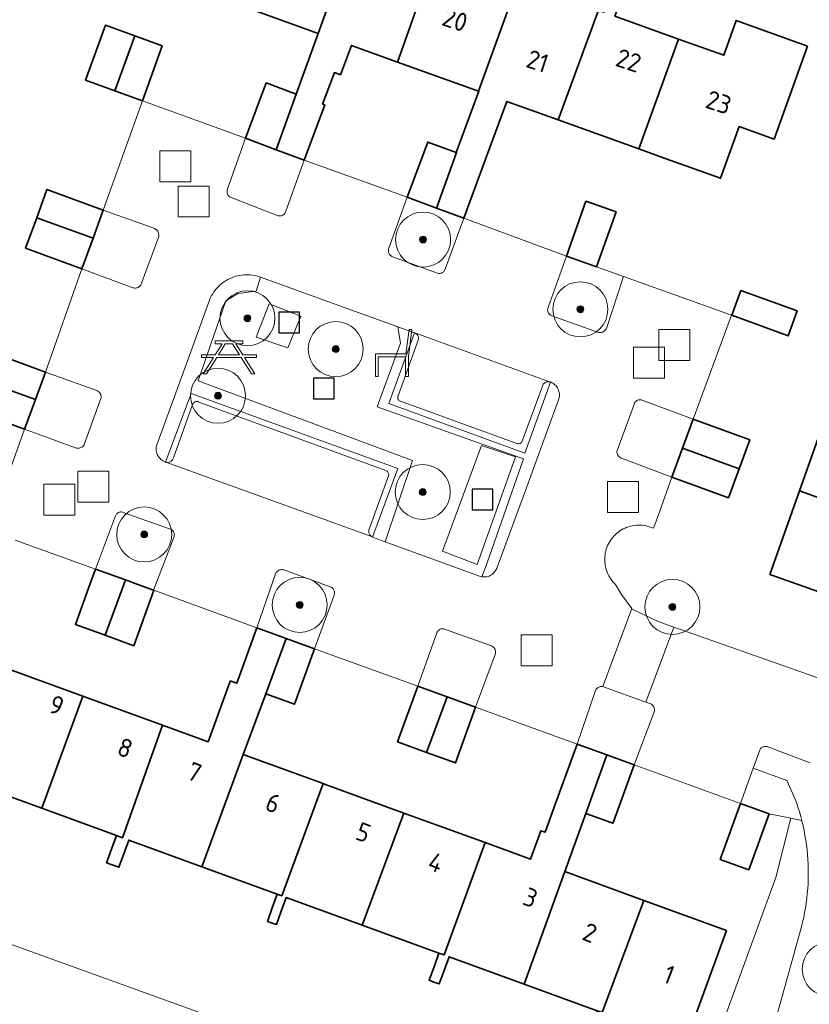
# Model space of a CAD drawing. Extents: x 154222 to 160093, y 456746 to 462495.
# Tile 217 of 254: x 158556 to 158614, y 461219 to 461291. Entities that reach past the tile are written whole.
import ezdxf
from ezdxf.enums import TextEntityAlignment as Align

# ---------------------------------------------------------------- set-up
doc = ezdxf.new("R2010")
doc.units = 0
doc.header["$LTSCALE"] = 0.75
doc.layers.get('0').update_dxf_attribs({"linetype": 'CONTINUOUS'})
for name, color, linetype, lineweight in [('B-XX-GR-BEPLANTING_CULTUUR_BODEMBEDEKKER-GV', 252, 'CONTINUOUS', 18), ('B-XX-GR-BEPLANTING_CULTUUR_BOSPLANTSOEN-GV', 252, 'CONTINUOUS', 18), ('B-XX-GR-BEPLANTING_CULTUUR_HEESTERS-GV', 252, 'CONTINUOUS', 18), ('B-XX-GR-BEPLANTING_CULTUUR_VASTE PLANTENVAK-GV', 252, 'CONTINUOUS', 18), ('B-XX-GR-BOOM-S', 252, 'CONTINUOUS', 25), ('B-XX-GR-HAAG-GV', 252, 'CONTINUOUS', 13), ('B-XX-IE-MEUBILAIR_WEGMEUBILAIR-S', 252, 'CONTINUOUS', 25), ('B-XX-OG-BEBOUWING-GV', 6, 'CONTINUOUS', 35), ('B-XX-OG-BEBOUWING-T18', 1, 'CONTINUOUS', 18), ('B-XX-OG-TERREIN_CULTUURSCHEIDING-GV', 252, 'CONTINUOUS', 18), ('B-XX-OG-TERREIN_ERF-GV', 252, 'CONTINUOUS', 18), ('B-XX-OG-TERREIN_ONBEGROEID-GV', 252, 'CONTINUOUS', 18), ('B-XX-RI-GWA_RIOOLPUT-S', 252, 'CONTINUOUS', 25), ('B-XX-VH-VERHARDING_BETONSTRAATSTEEN-GV', 252, 'CONTINUOUS', 18), ('B-XX-VH-VERHARDING_TEGEL-GV', 252, 'CONTINUOUS', 18), ('B-XX-VH-VERHARDING_TEGEL_RUBBER-GV', 252, 'CONTINUOUS', 18)]:
    doc.layers.add(name, color=color, linetype=linetype, lineweight=lineweight)
doc.styles.add('NLCS-ISO-M-T18', font='NLCS-ISO.ttf', dxfattribs={"height": 1.8})

# ---------------------------------------------------------------- blocks, each defined once
blk = doc.blocks.new('SRI-PUT_INSPECTIEPUT_RIOOLPUT-SO')
at = {"color": 0, "linetype": 'ByBlock', "lineweight": 18}
blk.add_lwpolyline([(-1.125, -1.125), (1.125, -1.125), (1.125, 1.125), (-1.125, 1.125)], close=True, dxfattribs=at)
blk = doc.blocks.new('SIE-WEG_SPEELTOESTEL-SO')
at = {"flags": 128}
blk.add_lwpolyline([(-0.75, -0.75), (0.75, -0.75), (0.75, 0.75), (-0.75, 0.75)], close=True, dxfattribs=at)
blk = doc.blocks.new('SIE-WEG_PICKNICKTAFEL-SO')
at = {"color": 0, "linetype": 'ByBlock', "lineweight": 18}
for points in [[(-0.889, -0.2), (-1.639, -1.4), (-1.875, -1.4), (-1.125, -0.2), (-2, -0.2), (-2, 0), (-1, 0), (-0.5, 0.8), (-1, 0.8), (-1, 1), (1, 1), (1, 0.8), (0.5, 0.8), (1, 0), (2, 0), (2, -0.2), (1.125, -0.2), (1.875, -1.4), (1.639, -1.4), (0.889, -0.2)], [(-0.764, 0), (0.764, 0), (0.264, 0.8), (-0.264, 0.8)]]:
    blk.add_lwpolyline(points, close=True, dxfattribs=at)
blk = doc.blocks.new('SIE-WEG_ZITBANK-SO')
at = {"color": 0, "linetype": 'ByBlock', "lineweight": 18}
blk.add_lwpolyline([(-0.912, -1.631), (-0.912, -0.2), (1.088, -0.2), (1.088, -1.631), (1.288, -1.631), (1.288, -0.212), (1.536, 1.777), (1.335, 1.777), (1.113, 0), (-1.112, 0), (-1.112, -1.631)], close=True, dxfattribs=at)
blk = doc.blocks.new('SGR-BOOM_01-SO')
at = {"linetype": 'ByBlock', "lineweight": 18}
h = blk.add_hatch(color=0, dxfattribs=at)
h.dxf.hatch_style = 1
edge = h.paths.add_edge_path()
edge.add_arc((0, 0), 0.25, 0, 360)
at = {"color": 0, "linetype": 'ByBlock', "lineweight": 18}
for radius in [2, 0.25]:
    blk.add_circle((0, 0), radius, dxfattribs=at)

msp = doc.modelspace()

# ---------------------------------------------------------------- linework, layer by layer
at = {"layer": 'B-XX-GR-BEPLANTING_CULTUUR_BODEMBEDEKKER-GV'}
for points in [[(158572.832, 461272.52), (158572.679, 461272.521), (158572.526, 461272.514), (158572.374, 461272.499), (158572.222, 461272.476), (158572.072, 461272.445), (158571.924, 461272.406), (158571.779, 461272.359), (158571.635, 461272.306), (158571.495, 461272.244), (158571.358, 461272.176), (158571.225, 461272.1), (158571.097, 461272.017), (158570.972, 461271.928), (158570.853, 461271.833), (158570.738, 461271.731), (158570.629, 461271.624), (158570.526, 461271.51), (158570.429, 461271.392), (158570.338, 461271.269), (158570.254, 461271.141), (158570.177, 461271.009), (158570.106, 461270.874), (158570.043, 461270.734), (158569.987, 461270.592), (158569.951, 461270.486), (158568.593, 461266.734), (158566.19, 461260.167), (158566.167, 461260.079), (158566.152, 461259.99), (158566.145, 461259.9), (158566.146, 461259.809), (158566.155, 461259.719), (158566.172, 461259.63), (158566.196, 461259.543), (158566.228, 461259.458), (158566.268, 461259.377), (158566.314, 461259.299), (158566.367, 461259.226), (158566.427, 461259.157), (158566.492, 461259.095), (158566.563, 461259.038), (158566.638, 461258.988), (158566.717, 461258.944), (158566.8, 461258.908), (158566.821, 461258.9), (158566.835, 461258.893), (158568.686, 461263.893), (158583.715, 461258.437), (158581.881, 461253.455), (158581.904, 461253.445), (158582.136, 461253.354), (158582.802, 461253.101), (158584.78, 461259.028), (158569.204, 461264.802), (158571.209, 461270.618), (158572.075, 461271.147), (158573.422, 461271.323), (158573.729, 461272.35), (158573.585, 461272.397), (158573.437, 461272.437), (158573.288, 461272.47), (158573.137, 461272.495), (158572.984, 461272.511)], [(158584.93, 461268.304), (158583.712, 461268.744), (158583.902, 461267.549), (158582.207, 461262.921), (158592.846, 461259.134), (158590.206, 461251.571), (158589.826, 461250.559), (158589.915, 461250.549), (158590.005, 461250.548), (158590.094, 461250.554), (158590.182, 461250.569), (158590.269, 461250.591), (158590.353, 461250.62), (158590.434, 461250.657), (158590.512, 461250.702), (158590.585, 461250.753), (158590.654, 461250.81), (158590.717, 461250.874), (158590.775, 461250.942), (158590.825, 461251.016), (158590.869, 461251.093), (158590.906, 461251.175), (158590.915, 461251.197), (158592.999, 461256.845), (158595.394, 461263.424), (158595.422, 461263.509), (158595.442, 461263.597), (158595.455, 461263.685), (158595.459, 461263.775), (158595.456, 461263.865), (158595.445, 461263.953), (158595.425, 461264.041), (158595.398, 461264.126), (158595.364, 461264.209), (158595.322, 461264.289), (158595.273, 461264.364), (158595.218, 461264.435), (158595.157, 461264.5), (158595.09, 461264.56), (158595.018, 461264.613), (158594.942, 461264.66), (158594.861, 461264.7), (158594.819, 461264.718), (158592.952, 461259.559), (158583.051, 461263.154)]]:
    msp.add_lwpolyline(points, close=True, dxfattribs=at)
at = {"layer": 'B-XX-GR-BEPLANTING_CULTUUR_BOSPLANTSOEN-GV'}
msp.add_lwpolyline([(158603.142, 461206.655), (158546.431, 461227.15), (158552.208, 461243.06), (158551.547, 461243.332), (158551.469, 461243.231), (158551.36, 461243.102), (158551.303, 461243.04), (158550.5, 461241.906), (158549.857, 461241.495), (158547.655, 461240.871), (158536.778, 461238.602), (158542.788, 461222.021), (158546.175, 461219.927), (158550.384, 461218.176)], dxfattribs=at)
at = {"layer": 'B-XX-GR-BEPLANTING_CULTUUR_HEESTERS-GV'}
for points in [[(158586.528, 461277.366), (158584.403, 461278.152), (158583.056, 461274.455), (158583.038, 461274.395), (158583.027, 461274.333), (158583.025, 461274.27), (158583.03, 461274.207), (158583.044, 461274.146), (158583.065, 461274.087), (158583.093, 461274.031), (158583.129, 461273.979), (158583.17, 461273.931), (158583.218, 461273.89), (158583.27, 461273.855), (158583.318, 461273.83), (158586.606, 461272.633), (158586.664, 461272.62), (158586.723, 461272.615), (158586.782, 461272.617), (158586.84, 461272.628), (158586.896, 461272.647), (158586.949, 461272.673), (158586.998, 461272.705), (158587.042, 461272.745), (158587.081, 461272.789), (158587.113, 461272.839), (158587.138, 461272.892), (158587.149, 461272.923), (158588.508, 461276.633)], [(158598.154, 461273.097), (158595.971, 461273.868), (158594.634, 461270.15), (158594.616, 461270.09), (158594.606, 461270.028), (158594.604, 461269.965), (158594.611, 461269.903), (158594.624, 461269.841), (158594.646, 461269.783), (158594.675, 461269.727), (158594.711, 461269.675), (158594.753, 461269.629), (158594.8, 461269.588), (158594.853, 461269.553), (158594.904, 461269.528), (158598.303, 461268.329), (158598.366, 461268.319), (158598.43, 461268.317), (158598.493, 461268.323), (158598.555, 461268.337), (158598.615, 461268.358), (158598.672, 461268.387), (158598.725, 461268.423), (158598.772, 461268.465), (158598.815, 461268.513), (158598.85, 461268.566), (158598.878, 461268.619), (158600.12, 461272.403)], [(158563.639, 461255.274), (158563.58, 461255.277), (158563.522, 461255.271), (158563.465, 461255.257), (158563.41, 461255.236), (158563.359, 461255.208), (158563.312, 461255.173), (158563.27, 461255.131), (158563.235, 461255.085), (158563.206, 461255.034), (158563.185, 461254.983), (158561.738, 461251.122), (158563.905, 461250.332), (158564.819, 461250), (158565.958, 461249.585), (158567.438, 461253.422), (158567.455, 461253.482), (158567.464, 461253.544), (158567.466, 461253.607), (158567.459, 461253.669), (158567.444, 461253.73), (158567.422, 461253.789), (158567.393, 461253.844), (158567.357, 461253.895), (158567.314, 461253.941), (158567.266, 461253.981), (158567.214, 461254.015), (158567.178, 461254.033), (158563.752, 461255.246), (158563.696, 461255.264)], [(158575.365, 461251.074), (158575.304, 461251.082), (158575.243, 461251.082), (158575.182, 461251.074), (158575.122, 461251.059), (158575.065, 461251.036), (158575.011, 461251.005), (158574.962, 461250.968), (158574.918, 461250.925), (158574.88, 461250.876), (158574.849, 461250.823), (158574.825, 461250.768), (158573.469, 461246.856), (158575.593, 461246.085), (158577.663, 461245.333), (158579.073, 461249.237), (158579.092, 461249.294), (158579.104, 461249.353), (158579.108, 461249.412), (158579.104, 461249.472), (158579.092, 461249.531), (158579.072, 461249.588), (158579.045, 461249.641), (158579.011, 461249.69), (158578.97, 461249.735), (158578.924, 461249.774), (158578.874, 461249.806), (158578.819, 461249.831), (158578.806, 461249.836), (158575.425, 461251.058)], [(158611.984, 461235.749), (158609.552, 461236.648), (158608.633, 461234.092), (158610.705, 461233.341), (158612.295, 461233.007), (158613.075, 461232.843), (158612.998, 461233.139), (158612.901, 461233.478), (158612.796, 461233.815), (158612.683, 461234.149), (158612.59, 461234.409)]]:
    msp.add_lwpolyline(points, close=True, dxfattribs=at)
msp.add_lwpolyline([(158610.497, 461215.861), (158612.962, 461224.776), (158613.054, 461225.117), (158613.139, 461225.459), (158613.216, 461225.803), (158613.285, 461226.149), (158613.346, 461226.497), (158613.4, 461226.845), (158613.445, 461227.195), (158613.482, 461227.546), (158613.512, 461227.898), (158613.533, 461228.25), (158613.547, 461228.602), (158613.552, 461228.955), (158613.55, 461229.308), (158613.54, 461229.66), (158613.521, 461230.012), (158613.495, 461230.364), (158613.46, 461230.715), (158613.418, 461231.066), (158613.367, 461231.415), (158613.309, 461231.763), (158613.243, 461232.109), (158613.169, 461232.454), (158613.087, 461232.797), (158613.075, 461232.843), (158612.295, 461233.007), (158611.201, 461228.692), (158603.142, 461206.655)], dxfattribs=at)
at = {"layer": 'B-XX-GR-BEPLANTING_CULTUUR_VASTE PLANTENVAK-GV'}
for points in [[(158574.862, 461281.613), (158572.637, 461282.448), (158571.318, 461278.705), (158571.306, 461278.643), (158571.302, 461278.58), (158571.306, 461278.517), (158571.318, 461278.455), (158571.338, 461278.395), (158571.365, 461278.338), (158571.399, 461278.285), (158571.439, 461278.237), (158571.486, 461278.194), (158571.537, 461278.157), (158571.593, 461278.128), (158571.596, 461278.126), (158575.02, 461276.811), (158575.078, 461276.8), (158575.137, 461276.796), (158575.196, 461276.801), (158575.255, 461276.813), (158575.31, 461276.833), (158575.363, 461276.861), (158575.411, 461276.895), (158575.455, 461276.935), (158575.492, 461276.981), (158575.523, 461277.032), (158575.547, 461277.086), (158575.562, 461277.137), (158576.896, 461280.849)], [(158566.039, 461275.874), (158562.302, 461277.224), (158561.556, 461275.181), (158560.741, 461272.947), (158564.46, 461271.572), (158564.522, 461271.558), (158564.585, 461271.551), (158564.648, 461271.553), (158564.711, 461271.562), (158564.772, 461271.58), (158564.831, 461271.604), (158564.885, 461271.636), (158564.936, 461271.675), (158564.981, 461271.72), (158565.02, 461271.769), (158565.053, 461271.824), (158565.061, 461271.841), (158566.327, 461275.302), (158566.335, 461275.367), (158566.334, 461275.432), (158566.326, 461275.497), (158566.31, 461275.56), (158566.286, 461275.62), (158566.256, 461275.678), (158566.218, 461275.731), (158566.174, 461275.779), (158566.124, 461275.821), (158566.07, 461275.857)], [(158561.843, 461264.099), (158558.095, 461265.44), (158557.363, 461263.446), (158556.572, 461261.293), (158560.288, 461259.926), (158560.351, 461259.91), (158560.415, 461259.902), (158560.48, 461259.903), (158560.545, 461259.911), (158560.608, 461259.927), (158560.668, 461259.95), (158560.725, 461259.981), (158560.778, 461260.019), (158560.826, 461260.063), (158560.868, 461260.112), (158560.903, 461260.166), (158560.91, 461260.178), (158562.129, 461263.513), (158562.141, 461263.575), (158562.146, 461263.638), (158562.142, 461263.701), (158562.13, 461263.763), (158562.111, 461263.823), (158562.084, 461263.88), (158562.05, 461263.934), (158562.01, 461263.982), (158561.964, 461264.025), (158561.913, 461264.063), (158561.857, 461264.093)], [(158601.365, 461263.434), (158601.305, 461263.436), (158601.246, 461263.431), (158601.188, 461263.418), (158601.133, 461263.397), (158601.08, 461263.368), (158601.032, 461263.333), (158600.989, 461263.292), (158600.952, 461263.246), (158600.922, 461263.195), (158600.908, 461263.165), (158599.653, 461259.753), (158599.644, 461259.69), (158599.644, 461259.627), (158599.651, 461259.564), (158599.666, 461259.503), (158599.689, 461259.444), (158599.719, 461259.388), (158599.756, 461259.337), (158599.799, 461259.29), (158599.847, 461259.25), (158599.9, 461259.216), (158599.958, 461259.188), (158599.969, 461259.184), (158603.637, 461257.814), (158604.407, 461259.91), (158605.184, 461262.028), (158601.48, 461263.405), (158601.423, 461263.423)], [(158587.004, 461246.783), (158586.947, 461246.788), (158586.891, 461246.784), (158586.835, 461246.773), (158586.782, 461246.753), (158586.732, 461246.727), (158586.686, 461246.694), (158586.645, 461246.654), (158586.61, 461246.609), (158586.582, 461246.56), (158586.561, 461246.508), (158586.553, 461246.478), (158585.159, 461242.611), (158587.302, 461241.833), (158589.37, 461241.082), (158590.79, 461244.924), (158590.808, 461244.984), (158590.817, 461245.045), (158590.819, 461245.107), (158590.813, 461245.168), (158590.799, 461245.229), (158590.777, 461245.287), (158590.748, 461245.342), (158590.712, 461245.392), (158590.67, 461245.438), (158590.622, 461245.477), (158590.57, 461245.511), (158590.524, 461245.533), (158587.112, 461246.751), (158587.059, 461246.771)], [(158598.613, 461242.58), (158598.553, 461242.589), (158598.493, 461242.589), (158598.433, 461242.582), (158598.375, 461242.566), (158598.319, 461242.543), (158598.267, 461242.513), (158598.219, 461242.476), (158598.177, 461242.433), (158598.14, 461242.385), (158598.111, 461242.333), (158598.092, 461242.289), (158596.75, 461238.404), (158598.908, 461237.621), (158600.9, 461236.898), (158602.345, 461240.746), (158602.36, 461240.807), (158602.367, 461240.869), (158602.367, 461240.931), (158602.358, 461240.993), (158602.341, 461241.054), (158602.317, 461241.111), (158602.286, 461241.166), (158602.248, 461241.215), (158602.204, 461241.26), (158602.155, 461241.298), (158602.101, 461241.33), (158601.746, 461241.458), (158598.671, 461242.564)]]:
    msp.add_lwpolyline(points, close=True, dxfattribs=at)
at = {"layer": 'B-XX-GR-HAAG-GV'}
for points in [[(158572.832, 461272.52), (158572.679, 461272.521), (158572.526, 461272.514), (158572.374, 461272.499), (158572.222, 461272.476), (158572.072, 461272.445), (158571.924, 461272.406), (158571.779, 461272.359), (158571.635, 461272.306), (158571.495, 461272.244), (158571.358, 461272.176), (158571.225, 461272.1), (158571.097, 461272.017), (158570.972, 461271.928), (158570.853, 461271.833), (158570.738, 461271.731), (158570.629, 461271.624), (158570.526, 461271.51), (158570.429, 461271.392), (158570.338, 461271.269), (158570.254, 461271.141), (158570.177, 461271.009), (158570.106, 461270.874), (158570.043, 461270.734), (158569.987, 461270.592), (158569.951, 461270.486), (158568.593, 461266.734), (158566.19, 461260.167), (158566.167, 461260.079), (158566.152, 461259.99), (158566.145, 461259.9), (158566.146, 461259.809), (158566.155, 461259.719), (158566.172, 461259.63), (158566.196, 461259.543), (158566.228, 461259.458), (158566.268, 461259.377), (158566.314, 461259.299), (158566.367, 461259.226), (158566.427, 461259.157), (158566.492, 461259.095), (158566.563, 461259.038), (158566.638, 461258.988), (158566.717, 461258.944), (158566.8, 461258.908), (158566.821, 461258.9), (158566.835, 461258.893), (158568.686, 461263.893), (158583.715, 461258.437), (158581.881, 461253.455), (158581.904, 461253.445), (158582.136, 461253.354), (158582.802, 461253.101), (158584.78, 461259.028), (158569.204, 461264.802), (158571.209, 461270.618), (158572.075, 461271.147), (158573.422, 461271.323), (158573.729, 461272.35), (158573.585, 461272.397), (158573.437, 461272.437), (158573.288, 461272.47), (158573.137, 461272.495), (158572.984, 461272.511)], [(158584.93, 461268.304), (158583.712, 461268.744), (158583.902, 461267.549), (158582.207, 461262.921), (158592.846, 461259.134), (158590.206, 461251.571), (158589.826, 461250.559), (158589.915, 461250.549), (158590.005, 461250.548), (158590.094, 461250.554), (158590.182, 461250.569), (158590.269, 461250.591), (158590.353, 461250.62), (158590.434, 461250.657), (158590.512, 461250.702), (158590.585, 461250.753), (158590.654, 461250.81), (158590.717, 461250.874), (158590.775, 461250.942), (158590.825, 461251.016), (158590.869, 461251.093), (158590.906, 461251.175), (158590.915, 461251.197), (158592.999, 461256.845), (158595.394, 461263.424), (158595.422, 461263.509), (158595.442, 461263.597), (158595.455, 461263.685), (158595.459, 461263.775), (158595.456, 461263.865), (158595.445, 461263.953), (158595.425, 461264.041), (158595.398, 461264.126), (158595.364, 461264.209), (158595.322, 461264.289), (158595.273, 461264.364), (158595.218, 461264.435), (158595.157, 461264.5), (158595.09, 461264.56), (158595.018, 461264.613), (158594.942, 461264.66), (158594.861, 461264.7), (158594.819, 461264.718), (158592.952, 461259.559), (158583.051, 461263.154)]]:
    msp.add_lwpolyline(points, close=True, dxfattribs=at)
at = {"layer": 'B-XX-OG-BEBOUWING-GV'}
for points in [[(158575.175, 461300.072), (158574.797, 461300.207), (158571.955, 461292.204), (158577.917, 461290.059), (158580.807, 461298.045)], [(158586.165, 461296.117), (158580.807, 461298.045), (158577.917, 461290.059), (158576.32, 461285.643), (158574.862, 461281.613), (158576.896, 461280.849), (158578.402, 461284.862), (158578.243, 461284.922), (158579.105, 461287.218), (158579.535, 461287.057), (158580.335, 461289.189), (158583.679, 461287.986), (158586.52, 461295.988), (158586.91, 461295.849), (158587.242, 461296.777), (158587.576, 461297.703), (158587.223, 461297.83), (158586.831, 461297.971), (158586.5, 461297.044)], [(158586.91, 461295.849), (158586.52, 461295.988), (158583.679, 461287.986), (158589.589, 461285.859), (158592.468, 461293.849)], [(158599.377, 461294.567), (158598.116, 461295.02), (158597.096, 461292.184), (158592.468, 461293.849), (158589.589, 461285.859), (158589.598, 461285.856), (158587.952, 461281.406), (158587.98, 461281.396), (158586.528, 461277.366), (158588.508, 461276.633), (158589.994, 461280.65), (158591.647, 461285.118), (158595.367, 461283.779), (158598.291, 461291.753), (158598.7, 461291.607), (158599.033, 461292.538), (158598.23, 461292.826), (158598.562, 461293.75), (158599.033, 461293.581)], [(158600.515, 461294.158), (158599.377, 461294.567), (158599.033, 461293.581), (158598.562, 461293.75), (158598.23, 461292.826), (158599.033, 461292.538), (158598.7, 461291.607), (158598.291, 461291.753), (158595.367, 461283.779), (158601.243, 461281.666), (158604.123, 461289.656), (158599.496, 461291.321)], [(158613.501, 461289.144), (158608.319, 461291.009), (158607.407, 461288.474), (158604.123, 461289.656), (158601.243, 461281.666), (158603.15, 461280.979), (158607.176, 461279.531), (158608.531, 461283.297), (158611.068, 461282.384)], [(158564.606, 461289.891), (158562.466, 461290.669), (158561.014, 461286.674), (158563.147, 461285.9)], [(158566.593, 461289.169), (158564.606, 461289.891), (158563.147, 461285.9), (158565.14, 461285.173)], [(158576.32, 461285.643), (158574.143, 461286.46), (158572.637, 461282.448), (158574.862, 461281.613)], [(158587.952, 461281.406), (158585.889, 461282.169), (158584.403, 461278.152), (158586.528, 461277.366), (158587.98, 461281.396)], [(158562.302, 461277.224), (158558.207, 461278.718), (158557.458, 461276.667), (158561.556, 461275.181)], [(158599.593, 461277.088), (158597.384, 461277.868), (158595.971, 461273.868), (158598.154, 461273.097)], [(158561.556, 461275.181), (158557.458, 461276.667), (158556.646, 461274.441), (158560.741, 461272.947)], [(158612.75, 461269.903), (158608.645, 461271.364), (158607.987, 461269.58), (158612.077, 461268.074)], [(158558.095, 461265.44), (158553.995, 461266.946), (158553.257, 461264.937), (158557.363, 461263.446)], [(158557.363, 461263.446), (158553.257, 461264.937), (158552.472, 461262.798), (158556.572, 461261.293)], [(158623.12, 461259.737), (158614.981, 461262.629), (158612.922, 461256.82), (158621.044, 461253.873), (158622.986, 461259.354)], [(158609.293, 461260.52), (158605.184, 461262.028), (158604.407, 461259.91), (158608.521, 461258.417)], [(158608.521, 461258.417), (158604.407, 461259.91), (158603.637, 461257.814), (158607.746, 461256.306)], [(158621.044, 461253.873), (158612.922, 461256.82), (158610.764, 461250.731), (158612.826, 461250), (158618.908, 461247.844), (158620.826, 461247.173), (158621.075, 461247.824), (158619.128, 461248.462), (158619.671, 461249.999)], [(158563.905, 461250.332), (158561.738, 461251.122), (158561.33, 461250), (158560.275, 461247.096), (158562.431, 461246.31), (158563.783, 461249.999)], [(158564.819, 461250), (158563.905, 461250.332), (158563.783, 461249.999), (158562.431, 461246.31), (158564.512, 461245.552), (158565.974, 461249.579), (158565.958, 461249.585)], [(158575.593, 461246.085), (158573.469, 461246.856), (158572.005, 461242.823), (158571.535, 461242.993), (158571.5, 461242.895), (158569.93, 461238.571), (158566.609, 461239.781), (158563.704, 461231.591), (158563.263, 461231.75), (158562.902, 461230.761), (158562.542, 461229.772), (158562.945, 461229.623), (158563.434, 461229.447), (158563.794, 461230.435), (158564.155, 461231.425), (158569.471, 461229.487), (158572.479, 461237.642), (158574.107, 461242.056)], [(158577.663, 461245.333), (158575.593, 461246.085), (158574.107, 461242.056), (158576.197, 461241.295)], [(158560.813, 461241.893), (158554.897, 461244.048), (158551.922, 461235.883), (158551.201, 461233.905), (158551.866, 461233.662), (158552.587, 461235.64), (158557.823, 461233.732)], [(158587.302, 461241.833), (158585.159, 461242.611), (158583.69, 461238.565), (158585.797, 461237.798)], [(158566.609, 461239.781), (158560.813, 461241.893), (158557.823, 461233.732), (158563.263, 461231.75), (158563.704, 461231.591)], [(158589.37, 461241.082), (158587.302, 461241.833), (158585.797, 461237.798), (158587.899, 461237.032)], [(158598.908, 461237.621), (158596.75, 461238.404), (158595.275, 461234.344), (158595.204, 461234.149), (158594.421, 461231.993), (158594.12, 461232.102), (158593.368, 461230.031), (158590.056, 461231.238), (158587.083, 461223.073), (158586.705, 461223.205), (158586.344, 461222.215), (158585.985, 461221.23), (158586.331, 461221.103), (158586.717, 461220.964), (158587.076, 461221.947), (158587.437, 461222.938), (158592.894, 461220.949), (158595.844, 461229.129), (158597.371, 461233.361)], [(158578.289, 461235.525), (158572.479, 461237.642), (158569.471, 461229.487), (158574.949, 461227.49), (158575.276, 461227.371)], [(158600.9, 461236.898), (158598.908, 461237.621), (158597.371, 461233.361), (158599.355, 461232.641), (158599.424, 461232.832)], [(158578.37, 461235.496), (158578.289, 461235.525), (158575.276, 461227.371), (158574.949, 461227.49), (158574.588, 461226.501), (158574.228, 461225.514), (158574.658, 461225.356), (158574.882, 461225.276), (158575.242, 461226.263), (158575.603, 461227.252), (158581.114, 461225.243), (158584.152, 461233.389)], [(158610.705, 461233.341), (158608.633, 461234.092), (158607.153, 461230.015), (158609.222, 461229.261)], [(158590.056, 461231.238), (158584.152, 461233.389), (158581.114, 461225.243), (158586.705, 461223.205), (158587.083, 461223.073)], [(158601.598, 461227.032), (158595.844, 461229.129), (158592.894, 461220.949), (158598.198, 461219.016), (158598.579, 461218.884)], [(158607.611, 461224.841), (158601.598, 461227.032), (158598.579, 461218.884), (158598.198, 461219.016), (158597.837, 461218.027), (158597.479, 461217.043), (158597.83, 461216.914), (158598.177, 461216.788), (158598.536, 461217.771), (158598.897, 461218.761), (158604.636, 461216.676)]]:
    msp.add_lwpolyline(points, close=True, dxfattribs=at)
at = {"layer": 'B-XX-OG-TERREIN_CULTUURSCHEIDING-GV'}
for points in [[(158583.712, 461268.744), (158573.729, 461272.35), (158573.422, 461271.323), (158572.075, 461271.147), (158571.209, 461270.618), (158569.204, 461264.802), (158584.78, 461259.028), (158582.802, 461253.101), (158589.653, 461250.602), (158589.739, 461250.577), (158589.826, 461250.559), (158590.206, 461251.571), (158592.846, 461259.134), (158582.207, 461262.921), (158583.902, 461267.549)], [(158573.421, 461267.987), (158574.357, 461270.402), (158576.653, 461269.499), (158575.716, 461267.203)], [(158586.958, 461252.422), (158589.798, 461260.109), (158592.272, 461259.281), (158589.479, 461251.464)]]:
    msp.add_lwpolyline(points, close=True, dxfattribs=at)
at = {"layer": 'B-XX-OG-TERREIN_ERF-GV'}
for points in [[(158553.995, 461266.946), (158558.095, 461265.44), (158560.741, 461272.947), (158556.646, 461274.441), (158557.458, 461276.667), (158558.207, 461278.718), (158562.302, 461277.224), (158565.144, 461285.172), (158572.637, 461282.448), (158574.143, 461286.46), (158576.32, 461285.643), (158577.917, 461290.059), (158571.955, 461292.204)], [(158599.496, 461291.321), (158604.123, 461289.656), (158607.407, 461288.474), (158608.319, 461291.009), (158613.501, 461289.144), (158611.068, 461282.384), (158608.531, 461283.297), (158607.176, 461279.531), (158603.15, 461280.979), (158601.243, 461281.666), (158595.367, 461283.779), (158591.647, 461285.118), (158589.994, 461280.65), (158588.508, 461276.633), (158595.971, 461273.868), (158597.384, 461277.868), (158599.593, 461277.088), (158598.154, 461273.097), (158600.12, 461272.403), (158607.981, 461269.582), (158605.184, 461262.028), (158609.293, 461260.52), (158608.521, 461258.417), (158607.746, 461256.306), (158603.637, 461257.814), (158602.465, 461254.536), (158602.305, 461254.088), (158601.756, 461254.272), (158601.617, 461254.296), (158601.476, 461254.313), (158601.335, 461254.321), (158601.194, 461254.322), (158601.052, 461254.315), (158600.912, 461254.299), (158600.772, 461254.276), (158600.634, 461254.245), (158600.498, 461254.205), (158600.365, 461254.159), (158600.234, 461254.105), (158600.106, 461254.044), (158599.983, 461253.975), (158599.863, 461253.9), (158599.747, 461253.818), (158599.637, 461253.729), (158599.532, 461253.635), (158599.432, 461253.535), (158599.338, 461253.429), (158599.25, 461253.318), (158599.169, 461253.202), (158599.094, 461253.082), (158599.026, 461252.958), (158598.965, 461252.83), (158598.912, 461252.699), (158598.866, 461252.565), (158598.828, 461252.429), (158598.797, 461252.291), (158598.775, 461252.152), (158598.76, 461252.011), (158598.753, 461251.87), (158598.754, 461251.728), (158598.764, 461251.587), (158598.781, 461251.446), (158598.806, 461251.307), (158598.839, 461251.17), (158598.88, 461251.034), (158598.928, 461250.901), (158598.984, 461250.771), (158599.046, 461250.644), (158599.116, 461250.521), (158599.193, 461250.403), (158599.277, 461250.288), (158599.366, 461250.179), (158599.462, 461250.075), (158599.53, 461250.008), (158599.97, 461249.283), (158600.718, 461248.252), (158600.746, 461248.213), (158602.64, 461247.31), (158603.779, 461246.91), (158610.119, 461244.682), (158616.006, 461242.577)], [(158553.92, 461253.921), (158556.572, 461261.293), (158552.472, 461262.798)], [(158618.908, 461247.844), (158612.826, 461250), (158610.764, 461250.731), (158612.922, 461256.82), (158614.981, 461262.629)], [(158554.897, 461244.048), (158560.813, 461241.893), (158566.609, 461239.781), (158569.93, 461238.571), (158571.5, 461242.895), (158571.535, 461242.993), (158572.005, 461242.823), (158573.469, 461246.856), (158565.974, 461249.579), (158564.512, 461245.552), (158562.431, 461246.31), (158560.275, 461247.096), (158561.33, 461250), (158561.738, 461251.122), (158555.894, 461253.214)], [(158546.431, 461227.15), (158603.142, 461206.655), (158611.201, 461228.692), (158612.295, 461233.007), (158610.705, 461233.341), (158609.222, 461229.261), (158607.153, 461230.015), (158608.633, 461234.092), (158600.9, 461236.898), (158599.424, 461232.832), (158599.355, 461232.641), (158597.371, 461233.361), (158595.844, 461229.129), (158601.598, 461227.032), (158607.611, 461224.841), (158604.636, 461216.676)], [(158598.198, 461219.016), (158592.894, 461220.949), (158587.437, 461222.938), (158587.076, 461221.947), (158586.717, 461220.964), (158586.331, 461221.103), (158585.985, 461221.23), (158586.344, 461222.215), (158586.705, 461223.205), (158581.114, 461225.243), (158575.603, 461227.252), (158575.242, 461226.263), (158574.882, 461225.276), (158574.658, 461225.356), (158574.228, 461225.514), (158574.588, 461226.501), (158574.949, 461227.49), (158569.471, 461229.487), (158564.155, 461231.425), (158563.794, 461230.435), (158563.434, 461229.447), (158562.945, 461229.623), (158562.542, 461229.772), (158562.902, 461230.761), (158563.263, 461231.75), (158557.823, 461233.732), (158552.587, 461235.64)]]:
    msp.add_lwpolyline(points, dxfattribs=at)
for points in [[(158563.147, 461285.9), (158561.014, 461286.674), (158562.466, 461290.669), (158564.606, 461289.891), (158566.593, 461289.169), (158565.14, 461285.173)], [(158583.679, 461287.986), (158580.335, 461289.189), (158579.535, 461287.057), (158579.105, 461287.218), (158578.243, 461284.922), (158578.402, 461284.862), (158576.896, 461280.849), (158584.403, 461278.152), (158585.889, 461282.169), (158587.952, 461281.406), (158589.598, 461285.856), (158589.589, 461285.859)], [(158612.75, 461269.903), (158612.077, 461268.074), (158607.987, 461269.58), (158608.645, 461271.364)], [(158585.159, 461242.611), (158577.663, 461245.333), (158576.197, 461241.295), (158574.107, 461242.056), (158572.479, 461237.642), (158578.289, 461235.525), (158578.37, 461235.496), (158584.152, 461233.389), (158590.056, 461231.238), (158593.368, 461230.031), (158594.12, 461232.102), (158594.421, 461231.993), (158595.204, 461234.149), (158595.275, 461234.344), (158596.75, 461238.404), (158589.37, 461241.082), (158587.899, 461237.032), (158585.797, 461237.798), (158583.69, 461238.565)]]:
    msp.add_lwpolyline(points, close=True, dxfattribs=at)
at = {"layer": 'B-XX-OG-TERREIN_ONBEGROEID-GV'}
msp.add_lwpolyline([(158576.653, 461269.499), (158574.357, 461270.402), (158573.421, 461267.987), (158575.716, 461267.203)], close=True, dxfattribs=at)
at = {"layer": 'B-XX-VH-VERHARDING_BETONSTRAATSTEEN-GV'}
for points in [[(158555.894, 461253.214), (158561.738, 461251.122), (158563.185, 461254.983), (158563.206, 461255.034), (158563.235, 461255.085), (158563.27, 461255.131), (158563.312, 461255.173), (158563.359, 461255.208), (158563.41, 461255.236), (158563.465, 461255.257), (158563.522, 461255.271), (158563.58, 461255.277), (158563.639, 461255.274), (158563.696, 461255.264), (158563.752, 461255.246), (158567.178, 461254.033), (158567.214, 461254.015), (158567.266, 461253.981), (158567.314, 461253.941), (158567.357, 461253.895), (158567.393, 461253.844), (158567.422, 461253.789), (158567.444, 461253.73), (158567.459, 461253.669), (158567.466, 461253.607), (158567.464, 461253.544), (158567.455, 461253.482), (158567.438, 461253.422), (158565.958, 461249.585), (158565.974, 461249.579), (158573.469, 461246.856), (158574.825, 461250.768), (158574.849, 461250.823), (158574.88, 461250.876), (158574.918, 461250.925), (158574.962, 461250.968), (158575.011, 461251.005), (158575.065, 461251.036), (158575.122, 461251.059), (158575.182, 461251.074), (158575.243, 461251.082), (158575.304, 461251.082), (158575.365, 461251.074), (158575.425, 461251.058), (158578.806, 461249.836), (158578.819, 461249.831), (158578.874, 461249.806), (158578.924, 461249.774), (158578.97, 461249.735), (158579.011, 461249.69), (158579.045, 461249.641), (158579.072, 461249.588), (158579.092, 461249.531), (158579.104, 461249.472), (158579.108, 461249.412), (158579.104, 461249.353), (158579.092, 461249.294), (158579.073, 461249.237), (158577.663, 461245.333), (158585.159, 461242.611), (158586.553, 461246.478), (158586.561, 461246.508), (158586.582, 461246.56), (158586.61, 461246.609), (158586.645, 461246.654), (158586.686, 461246.694), (158586.732, 461246.727), (158586.782, 461246.753), (158586.835, 461246.773), (158586.891, 461246.784), (158586.947, 461246.788), (158587.004, 461246.783), (158587.059, 461246.771), (158587.112, 461246.751), (158590.524, 461245.533), (158590.57, 461245.511), (158590.622, 461245.477), (158590.67, 461245.438), (158590.712, 461245.392), (158590.748, 461245.342), (158590.777, 461245.287), (158590.799, 461245.229), (158590.813, 461245.168), (158590.819, 461245.107), (158590.817, 461245.045), (158590.808, 461244.984), (158590.79, 461244.924), (158589.37, 461241.082), (158596.75, 461238.404), (158598.092, 461242.289), (158598.111, 461242.333), (158598.14, 461242.385), (158598.177, 461242.433), (158598.219, 461242.476), (158598.267, 461242.513), (158598.319, 461242.543), (158598.375, 461242.566), (158598.433, 461242.582), (158598.493, 461242.589), (158598.553, 461242.589), (158598.613, 461242.58), (158600.718, 461248.252), (158599.97, 461249.283), (158599.53, 461250.008), (158599.462, 461250.075), (158599.366, 461250.179), (158599.277, 461250.288), (158599.193, 461250.403), (158599.116, 461250.521), (158599.046, 461250.644), (158598.984, 461250.771), (158598.928, 461250.901), (158598.88, 461251.034), (158598.839, 461251.17), (158598.806, 461251.307), (158598.781, 461251.446), (158598.764, 461251.587), (158598.754, 461251.728), (158598.753, 461251.87), (158598.76, 461252.011), (158598.775, 461252.152), (158598.797, 461252.291), (158598.828, 461252.429), (158598.866, 461252.565), (158598.912, 461252.699), (158598.965, 461252.83), (158599.026, 461252.958), (158599.094, 461253.082), (158599.169, 461253.202), (158599.25, 461253.318), (158599.338, 461253.429), (158599.432, 461253.535), (158599.532, 461253.635), (158599.637, 461253.729), (158599.747, 461253.818), (158599.863, 461253.9), (158599.983, 461253.975), (158600.106, 461254.044), (158600.234, 461254.105), (158600.365, 461254.159), (158600.498, 461254.205), (158600.634, 461254.245), (158600.772, 461254.276), (158600.912, 461254.299), (158601.052, 461254.315), (158601.194, 461254.322), (158601.335, 461254.321), (158601.476, 461254.313), (158601.617, 461254.296), (158601.756, 461254.272), (158602.305, 461254.088), (158602.465, 461254.536), (158603.637, 461257.814), (158599.969, 461259.184), (158599.958, 461259.188), (158599.9, 461259.216), (158599.847, 461259.25), (158599.799, 461259.29), (158599.756, 461259.337), (158599.719, 461259.388), (158599.689, 461259.444), (158599.666, 461259.503), (158599.651, 461259.564), (158599.644, 461259.627), (158599.644, 461259.69), (158599.653, 461259.753), (158600.908, 461263.165), (158600.922, 461263.195), (158600.952, 461263.246), (158600.989, 461263.292), (158601.032, 461263.333), (158601.08, 461263.368), (158601.133, 461263.397), (158601.188, 461263.418), (158601.246, 461263.431), (158601.305, 461263.436), (158601.365, 461263.434), (158601.423, 461263.423), (158601.48, 461263.405), (158605.184, 461262.028), (158607.981, 461269.582), (158600.12, 461272.403), (158598.878, 461268.619), (158598.85, 461268.566), (158598.815, 461268.513), (158598.772, 461268.465), (158598.725, 461268.423), (158598.672, 461268.387), (158598.615, 461268.358), (158598.555, 461268.337), (158598.493, 461268.323), (158598.43, 461268.317), (158598.366, 461268.319), (158598.303, 461268.329), (158594.904, 461269.528), (158594.853, 461269.553), (158594.8, 461269.588), (158594.753, 461269.629), (158594.711, 461269.675), (158594.675, 461269.727), (158594.646, 461269.783), (158594.624, 461269.841), (158594.611, 461269.903), (158594.604, 461269.965), (158594.606, 461270.028), (158594.616, 461270.09), (158594.634, 461270.15), (158595.971, 461273.868), (158588.508, 461276.633), (158587.149, 461272.923), (158587.138, 461272.892), (158587.113, 461272.839), (158587.081, 461272.789), (158587.042, 461272.745), (158586.998, 461272.705), (158586.949, 461272.673), (158586.896, 461272.647), (158586.84, 461272.628), (158586.782, 461272.617), (158586.723, 461272.615), (158586.664, 461272.62), (158586.606, 461272.633), (158583.318, 461273.83), (158583.27, 461273.855), (158583.218, 461273.89), (158583.17, 461273.931), (158583.129, 461273.979), (158583.093, 461274.031), (158583.065, 461274.087), (158583.044, 461274.146), (158583.03, 461274.207), (158583.025, 461274.27), (158583.027, 461274.333), (158583.038, 461274.395), (158583.056, 461274.455), (158584.403, 461278.152), (158576.896, 461280.849), (158575.562, 461277.137), (158575.547, 461277.086), (158575.523, 461277.032), (158575.492, 461276.981), (158575.455, 461276.935), (158575.411, 461276.895), (158575.363, 461276.861), (158575.31, 461276.833), (158575.255, 461276.813), (158575.196, 461276.801), (158575.137, 461276.796), (158575.078, 461276.8), (158575.02, 461276.811), (158571.596, 461278.126), (158571.593, 461278.128), (158571.537, 461278.157), (158571.486, 461278.194), (158571.439, 461278.237), (158571.399, 461278.285), (158571.365, 461278.338), (158571.338, 461278.395), (158571.318, 461278.455), (158571.306, 461278.517), (158571.302, 461278.58), (158571.306, 461278.643), (158571.318, 461278.705), (158572.637, 461282.448), (158565.144, 461285.172), (158562.302, 461277.224), (158566.039, 461275.874), (158566.07, 461275.857), (158566.124, 461275.821), (158566.174, 461275.779), (158566.218, 461275.731), (158566.256, 461275.678), (158566.286, 461275.62), (158566.31, 461275.56), (158566.326, 461275.497), (158566.334, 461275.432), (158566.335, 461275.367), (158566.327, 461275.302), (158565.061, 461271.841), (158565.053, 461271.824), (158565.02, 461271.769), (158564.981, 461271.72), (158564.936, 461271.675), (158564.885, 461271.636), (158564.831, 461271.604), (158564.772, 461271.58), (158564.711, 461271.562), (158564.648, 461271.553), (158564.585, 461271.551), (158564.522, 461271.558), (158564.46, 461271.572), (158560.741, 461272.947), (158558.095, 461265.44), (158561.843, 461264.099), (158561.857, 461264.093), (158561.913, 461264.063), (158561.964, 461264.025), (158562.01, 461263.982), (158562.05, 461263.934), (158562.084, 461263.88), (158562.111, 461263.823), (158562.13, 461263.763), (158562.142, 461263.701), (158562.146, 461263.638), (158562.141, 461263.575), (158562.129, 461263.513), (158560.91, 461260.178), (158560.903, 461260.166), (158560.868, 461260.112), (158560.826, 461260.063), (158560.778, 461260.019), (158560.725, 461259.981), (158560.668, 461259.95), (158560.608, 461259.927), (158560.545, 461259.911), (158560.48, 461259.903), (158560.415, 461259.902), (158560.351, 461259.91), (158560.288, 461259.926), (158556.572, 461261.293), (158553.92, 461253.921)], [(158616.006, 461242.577), (158610.119, 461244.682), (158603.779, 461246.91), (158601.746, 461241.458), (158602.101, 461241.33), (158602.155, 461241.298), (158602.204, 461241.26), (158602.248, 461241.215), (158602.286, 461241.166), (158602.317, 461241.111), (158602.341, 461241.054), (158602.358, 461240.993), (158602.367, 461240.931), (158602.367, 461240.869), (158602.36, 461240.807), (158602.345, 461240.746), (158600.9, 461236.898), (158608.633, 461234.092), (158609.552, 461236.648), (158610.022, 461237.955), (158610.03, 461237.977), (158610.055, 461238.028), (158610.087, 461238.076), (158610.125, 461238.119), (158610.168, 461238.156), (158610.217, 461238.187), (158610.269, 461238.211), (158610.324, 461238.227), (158610.381, 461238.236), (158610.439, 461238.236), (158610.496, 461238.229), (158610.551, 461238.214), (158610.604, 461238.191), (158613.7, 461237.045)]]:
    msp.add_lwpolyline(points, dxfattribs=at)
for points in [[(158572.526, 461272.514), (158572.679, 461272.521), (158572.832, 461272.52), (158572.984, 461272.511), (158573.137, 461272.495), (158573.288, 461272.47), (158573.437, 461272.437), (158573.585, 461272.397), (158573.729, 461272.35), (158583.712, 461268.744), (158584.93, 461268.304), (158584.939, 461268.301), (158584.951, 461268.296), (158594.819, 461264.718), (158594.861, 461264.7), (158594.942, 461264.66), (158595.018, 461264.613), (158595.09, 461264.56), (158595.157, 461264.5), (158595.218, 461264.435), (158595.273, 461264.364), (158595.322, 461264.289), (158595.364, 461264.209), (158595.398, 461264.126), (158595.425, 461264.041), (158595.445, 461263.953), (158595.456, 461263.865), (158595.459, 461263.775), (158595.455, 461263.685), (158595.442, 461263.597), (158595.422, 461263.509), (158595.394, 461263.424), (158592.999, 461256.845), (158590.915, 461251.197), (158590.906, 461251.175), (158590.869, 461251.093), (158590.825, 461251.016), (158590.775, 461250.942), (158590.717, 461250.874), (158590.654, 461250.81), (158590.585, 461250.753), (158590.512, 461250.702), (158590.434, 461250.657), (158590.353, 461250.62), (158590.269, 461250.591), (158590.182, 461250.569), (158590.094, 461250.554), (158590.005, 461250.548), (158589.915, 461250.549), (158589.826, 461250.559), (158589.739, 461250.577), (158589.653, 461250.602), (158582.802, 461253.101), (158582.136, 461253.354), (158581.904, 461253.445), (158581.881, 461253.455), (158581.874, 461253.458), (158566.842, 461258.89), (158566.835, 461258.893), (158566.821, 461258.9), (158566.8, 461258.908), (158566.717, 461258.944), (158566.638, 461258.988), (158566.563, 461259.038), (158566.492, 461259.095), (158566.427, 461259.157), (158566.367, 461259.226), (158566.314, 461259.299), (158566.268, 461259.377), (158566.228, 461259.458), (158566.196, 461259.543), (158566.172, 461259.63), (158566.155, 461259.719), (158566.146, 461259.809), (158566.145, 461259.9), (158566.152, 461259.99), (158566.167, 461260.079), (158566.19, 461260.167), (158568.593, 461266.734), (158569.951, 461270.486), (158569.987, 461270.592), (158570.043, 461270.734), (158570.106, 461270.874), (158570.177, 461271.009), (158570.254, 461271.141), (158570.338, 461271.269), (158570.429, 461271.392), (158570.526, 461271.51), (158570.629, 461271.624), (158570.738, 461271.731), (158570.853, 461271.833), (158570.972, 461271.928), (158571.097, 461272.017), (158571.225, 461272.1), (158571.358, 461272.176), (158571.495, 461272.244), (158571.635, 461272.306), (158571.779, 461272.359), (158571.924, 461272.406), (158572.072, 461272.445), (158572.222, 461272.476), (158572.374, 461272.499)], [(158584.939, 461268.301), (158584.93, 461268.304), (158583.051, 461263.154), (158592.952, 461259.559), (158594.819, 461264.718), (158594.772, 461264.728), (158594.712, 461264.74), (158594.652, 461264.743), (158594.592, 461264.739), (158594.532, 461264.727), (158594.475, 461264.707), (158594.421, 461264.68), (158594.371, 461264.646), (158594.326, 461264.605), (158594.286, 461264.559), (158594.253, 461264.509), (158594.227, 461264.454), (158594.219, 461264.432), (158592.758, 461260.43), (158592.738, 461260.385), (158592.711, 461260.345), (158592.677, 461260.309), (158592.638, 461260.279), (158592.595, 461260.256), (158592.549, 461260.241), (158592.501, 461260.233), (158592.452, 461260.233), (158592.403, 461260.241), (158592.365, 461260.253), (158583.919, 461263.32), (158583.874, 461263.335), (158583.832, 461263.358), (158583.794, 461263.388), (158583.762, 461263.423), (158583.736, 461263.463), (158583.717, 461263.507), (158583.705, 461263.554), (158583.702, 461263.601), (158583.706, 461263.649), (158583.718, 461263.695), (158583.726, 461263.714), (158585.19, 461267.754), (158585.206, 461267.811), (158585.214, 461267.869), (158585.214, 461267.928), (158585.206, 461267.986), (158585.19, 461268.042), (158585.166, 461268.096), (158585.136, 461268.146), (158585.099, 461268.192), (158585.056, 461268.232), (158585.008, 461268.266), (158584.951, 461268.296)], [(158594.819, 461264.718), (158584.951, 461268.296), (158585.008, 461268.266), (158585.056, 461268.232), (158585.099, 461268.192), (158585.136, 461268.146), (158585.166, 461268.096), (158585.19, 461268.042), (158585.206, 461267.986), (158585.214, 461267.928), (158585.214, 461267.869), (158585.206, 461267.811), (158585.19, 461267.754), (158583.726, 461263.714), (158583.718, 461263.695), (158583.706, 461263.649), (158583.702, 461263.601), (158583.705, 461263.554), (158583.717, 461263.507), (158583.736, 461263.463), (158583.762, 461263.423), (158583.794, 461263.388), (158583.832, 461263.358), (158583.874, 461263.335), (158583.919, 461263.32), (158592.365, 461260.253), (158592.403, 461260.241), (158592.452, 461260.233), (158592.501, 461260.233), (158592.549, 461260.241), (158592.595, 461260.256), (158592.638, 461260.279), (158592.677, 461260.309), (158592.711, 461260.345), (158592.738, 461260.385), (158592.758, 461260.43), (158594.219, 461264.432), (158594.227, 461264.454), (158594.253, 461264.509), (158594.286, 461264.559), (158594.326, 461264.605), (158594.371, 461264.646), (158594.421, 461264.68), (158594.475, 461264.707), (158594.532, 461264.727), (158594.592, 461264.739), (158594.652, 461264.743), (158594.712, 461264.74), (158594.772, 461264.728)], [(158583.715, 461258.437), (158568.686, 461263.893), (158566.835, 461258.893), (158566.842, 461258.89), (158566.901, 461258.878), (158566.962, 461258.874), (158567.022, 461258.877), (158567.082, 461258.889), (158567.139, 461258.908), (158567.194, 461258.935), (158567.244, 461258.969), (158567.29, 461259.009), (158567.329, 461259.054), (158567.363, 461259.105), (158567.389, 461259.159), (158567.408, 461259.214), (158568.79, 461263.08), (158568.808, 461263.127), (158568.834, 461263.171), (158568.865, 461263.21), (158568.903, 461263.243), (158568.946, 461263.271), (158568.992, 461263.291), (158569.041, 461263.303), (158569.091, 461263.308), (158569.142, 461263.305), (158569.191, 461263.294), (158569.238, 461263.275), (158569.258, 461263.264), (158582.846, 461258.287), (158582.891, 461258.267), (158582.932, 461258.24), (158582.968, 461258.207), (158582.998, 461258.169), (158583.022, 461258.126), (158583.038, 461258.08), (158583.047, 461258.031), (158583.047, 461257.982), (158583.04, 461257.934), (158583.033, 461257.909), (158581.62, 461254.021), (158581.606, 461253.961), (158581.6, 461253.9), (158581.602, 461253.839), (158581.612, 461253.779), (158581.629, 461253.72), (158581.655, 461253.664), (158581.687, 461253.612), (158581.725, 461253.565), (158581.77, 461253.523), (158581.82, 461253.487), (158581.874, 461253.458), (158581.881, 461253.455)], [(158569.142, 461263.305), (158569.091, 461263.308), (158569.041, 461263.303), (158568.992, 461263.291), (158568.946, 461263.271), (158568.903, 461263.243), (158568.865, 461263.21), (158568.834, 461263.171), (158568.808, 461263.127), (158568.79, 461263.08), (158567.408, 461259.214), (158567.389, 461259.159), (158567.363, 461259.105), (158567.329, 461259.054), (158567.29, 461259.009), (158567.244, 461258.969), (158567.194, 461258.935), (158567.139, 461258.908), (158567.082, 461258.889), (158567.022, 461258.877), (158566.962, 461258.874), (158566.901, 461258.878), (158566.842, 461258.89), (158581.874, 461253.458), (158581.82, 461253.487), (158581.77, 461253.523), (158581.725, 461253.565), (158581.687, 461253.612), (158581.655, 461253.664), (158581.629, 461253.72), (158581.612, 461253.779), (158581.602, 461253.839), (158581.6, 461253.9), (158581.606, 461253.961), (158581.62, 461254.021), (158583.033, 461257.909), (158583.04, 461257.934), (158583.047, 461257.982), (158583.047, 461258.031), (158583.038, 461258.08), (158583.022, 461258.126), (158582.998, 461258.169), (158582.968, 461258.207), (158582.932, 461258.24), (158582.891, 461258.267), (158582.846, 461258.287), (158569.258, 461263.264), (158569.238, 461263.275), (158569.191, 461263.294)], [(158600.746, 461248.213), (158600.718, 461248.252), (158598.613, 461242.58), (158598.671, 461242.564), (158601.746, 461241.458), (158603.779, 461246.91), (158602.64, 461247.31)]]:
    msp.add_lwpolyline(points, close=True, dxfattribs=at)
at = {"layer": 'B-XX-VH-VERHARDING_TEGEL-GV'}
msp.add_lwpolyline([(158613.7, 461237.045), (158610.604, 461238.191), (158610.551, 461238.214), (158610.496, 461238.229), (158610.439, 461238.236), (158610.381, 461238.236), (158610.324, 461238.227), (158610.269, 461238.211), (158610.217, 461238.187), (158610.168, 461238.156), (158610.125, 461238.119), (158610.087, 461238.076), (158610.055, 461238.028), (158610.03, 461237.977), (158610.022, 461237.955), (158609.552, 461236.648), (158611.984, 461235.749), (158612.59, 461234.409), (158612.683, 461234.149), (158612.796, 461233.815), (158612.901, 461233.478), (158612.998, 461233.139), (158613.075, 461232.843), (158613.087, 461232.797), (158613.169, 461232.454), (158613.243, 461232.109), (158613.309, 461231.763), (158613.367, 461231.415), (158613.418, 461231.066), (158613.46, 461230.715), (158613.495, 461230.364), (158613.521, 461230.012), (158613.54, 461229.66), (158613.55, 461229.308), (158613.552, 461228.955), (158613.547, 461228.602), (158613.533, 461228.25), (158613.512, 461227.898), (158613.482, 461227.546), (158613.445, 461227.195), (158613.4, 461226.845), (158613.346, 461226.497), (158613.285, 461226.149), (158613.216, 461225.803), (158613.139, 461225.459), (158613.054, 461225.117), (158612.962, 461224.776), (158610.497, 461215.861)], dxfattribs=at)
at = {"layer": 'B-XX-VH-VERHARDING_TEGEL_RUBBER-GV'}
msp.add_lwpolyline([(158592.272, 461259.281), (158589.798, 461260.109), (158586.958, 461252.422), (158589.479, 461251.464)], close=True, dxfattribs=at)

# ---------------------------------------------------------------- block references
at = {"layer": 'B-XX-GR-BOOM-S'}
for p in [(158585.547, 461275.079), (158596.983, 461270.007), (158572.783, 461269.357), (158579.197, 461267.118), (158570.64, 461263.724), (158585.522, 461256.724), (158565.274, 461253.639), (158576.58, 461248.517), (158603.676, 461248.375), (158615.114, 461222.04)]:
    msp.add_blockref('SGR-BOOM_01-SO', p, dxfattribs=at)
at = {"layer": 'B-XX-IE-MEUBILAIR_WEGMEUBILAIR-S'}
for name, p in [('SIE-WEG_SPEELTOESTEL-SO', (158575.819, 461269.059)), ('SIE-WEG_ZITBANK-SO', (158583.193, 461266.765)), ('SIE-WEG_PICKNICKTAFEL-SO', (158571.436, 461266.707)), ('SIE-WEG_SPEELTOESTEL-SO', (158578.323, 461264.244)), ('SIE-WEG_SPEELTOESTEL-SO', (158589.871, 461256.181))]:
    msp.add_blockref(name, p, dxfattribs=at)
at = {"layer": 'B-XX-RI-GWA_RIOOLPUT-S'}
for p in [(158567.531, 461280.412), (158568.876, 461277.846), (158603.809, 461267.423), (158601.966, 461266.124), (158561.585, 461257.119), (158559.103, 461256.17), (158600.075, 461256.354), (158593.8, 461245.207)]:
    msp.add_blockref('SRI-PUT_INSPECTIEPUT_RIOOLPUT-SO', p, dxfattribs=at)

# ---------------------------------------------------------------- texts
at = {"layer": 'B-XX-OG-BEBOUWING-T18', "style": 'NLCS-ISO-M-T18'}
for s, rotation, p in [('20', 341.7, (158587.872, 461291.05)), ('21', 341.7, (158593.872, 461288.05)), ('22', 341.7, (158600.489, 461288.095)), ('23', 341.7, (158607.035, 461285.055)), ('9', 338.9, (158558.908, 461241.223)), ('8', 338.9, (158563.891, 461238.123)), ('7', 338.9, (158568.931, 461236.36)), ('6', 338.9, (158574.643, 461234.11)), ('5', 338.9, (158581.208, 461231.983)), ('4', 338.9, (158586.479, 461229.794)), ('3', 338.9, (158593.359, 461227.241)), ('2', 338.9, (158597.674, 461224.687)), ('1', 338.9, (158603.431, 461221.648))]:
    msp.add_text(s, height=1.35, rotation=rotation, dxfattribs=at).set_placement(p, align=Align.MIDDLE_CENTER)

doc.saveas('drawing.dxf')
